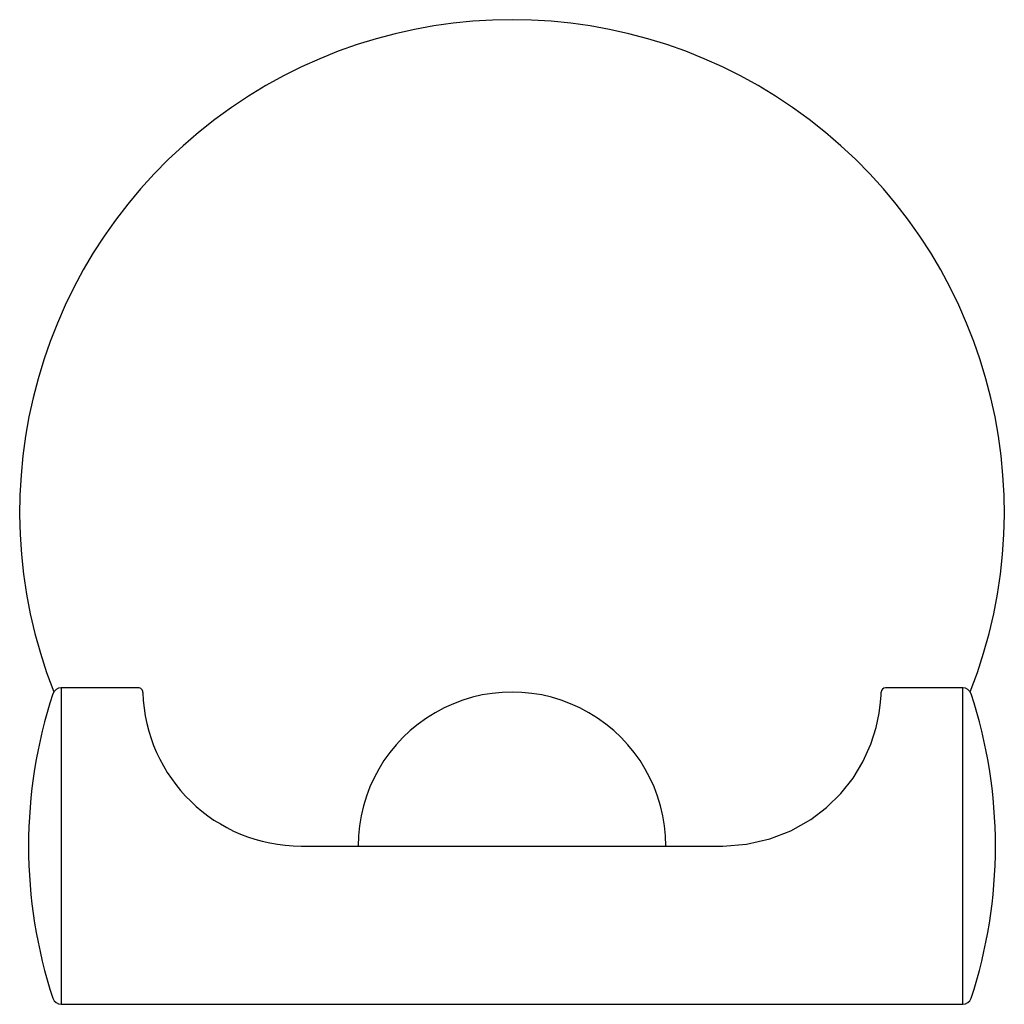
# Model space of a CAD drawing. Header units: millimetres. Extents: x 4098.6576 to 4098.7136, y 1743.9487 to 1744.0047.
import ezdxf

# ---------------------------------------------------------------- set-up
doc = ezdxf.new("R2010")
doc.units = ezdxf.units.MM
doc.layers.add('SANINDUSA', color=3, linetype='Continuous')

msp = doc.modelspace()

# ---------------------------------------------------------------- linework, layer by layer
at = {"layer": 'SANINDUSA'}
for p, q in [((4098.664397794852, 1743.966735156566), (4098.660003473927, 1743.966735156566)), ((4098.660003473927, 1743.966735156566), (4098.660003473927, 1743.948735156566)), ((4098.71128426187, 1743.966735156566), (4098.706889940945, 1743.966735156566)), ((4098.71128426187, 1743.957735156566), (4098.71128426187, 1743.966735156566)), ((4098.673643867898, 1743.957735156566), (4098.697643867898, 1743.957735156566)), ((4098.71128426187, 1743.948735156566), (4098.71128426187, 1743.957735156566)), ((4098.660003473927, 1743.948735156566), (4098.685643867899, 1743.948735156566)), ((4098.685643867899, 1743.948735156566), (4098.71128426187, 1743.948735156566))]:
    msp.add_line(p, q, dxfattribs=at)
at = {"layer": 'SANINDUSA', "flags": 128}
msp.add_lwpolyline([(4098.697643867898, 1743.957735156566), (4098.698980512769, 1743.957834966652), (4098.70031715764, 1743.958141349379), (4098.70150596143, 1743.958605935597), (4098.702639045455, 1743.959248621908), (4098.703538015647, 1743.959933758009), (4098.70435029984, 1743.960733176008), (4098.705038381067, 1743.961604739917), (4098.705601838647, 1743.962531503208), (4098.70605521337, 1743.963533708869), (4098.706355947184, 1743.964476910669), (4098.706527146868, 1743.965290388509), (4098.706607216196, 1743.965923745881), (4098.70663429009, 1743.966320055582), (4098.706640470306, 1743.966487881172)], dxfattribs=at)
at = {"layer": 'SANINDUSA'}
for centre, radius, start, end in [((4098.685643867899, 1743.976735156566), 0.02800000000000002, 338.5638974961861, 201.4361025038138), ((4098.660003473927, 1743.966235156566), 0.0005, 90, 161.8246248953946), ((4098.664402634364, 1743.966487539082), 0.0002453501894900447, 357.0810123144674, 91.63667293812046), ((4098.706891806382, 1743.966483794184), 0.0002513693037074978, 90.42520186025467, 179.0683925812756), ((4098.71128426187, 1743.966235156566), 0.0005000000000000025, 18.17537510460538, 90), ((4098.685893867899, 1743.957735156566), 0.02775000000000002, 161.8246248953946, 180), ((4098.673643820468, 1743.966735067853), 0.008999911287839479, 181.6556042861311, 270.0003019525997), ((4098.685643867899, 1743.957747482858), 0.00874643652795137, 359.9192534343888, 180.0807465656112), ((4098.685393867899, 1743.957735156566), 0.02775000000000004, 0, 18.17537510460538), ((4098.685893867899, 1743.957735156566), 0.02775000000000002, 180, 198.1753751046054), ((4098.685393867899, 1743.957735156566), 0.02775000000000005, 341.8246248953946, 0), ((4098.660003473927, 1743.949235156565), 0.0005, 198.1753751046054, 270), ((4098.71128426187, 1743.949235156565), 0.0005000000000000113, 270, 341.8246248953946)]:
    msp.add_arc(centre, radius, start, end, dxfattribs=at)

doc.saveas('drawing.dxf')
